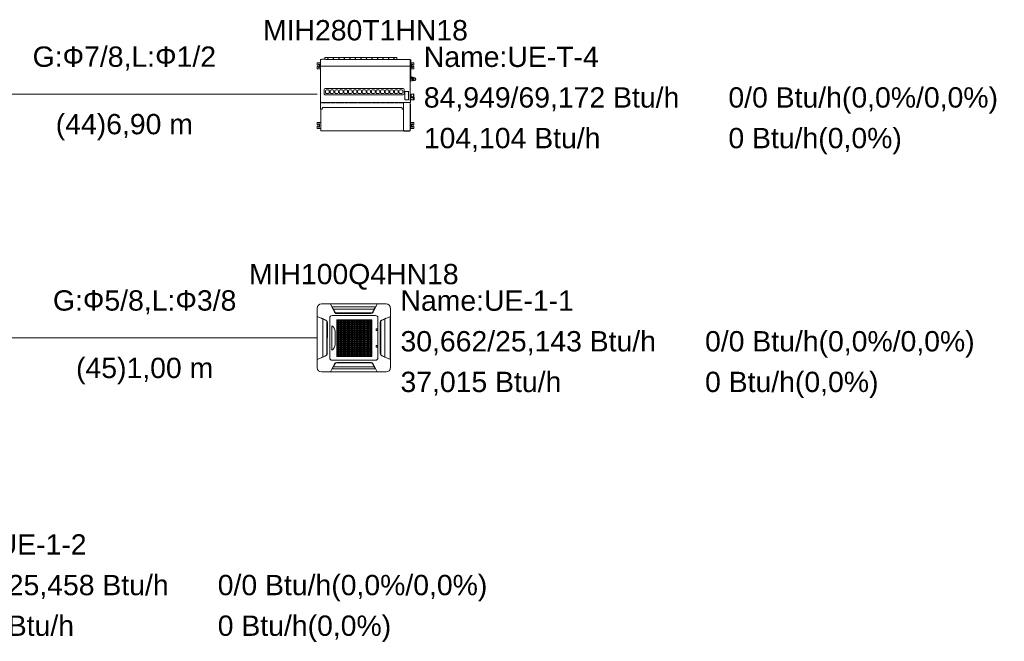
# Model space of a CAD drawing. Header units: metres. Extents: x -16.6 to 21.6, y -13.6 to 21.
# Tile 13 of 29: x 11.6 to 16.4, y -4 to -0.9. Entities that reach past the tile are written whole.
import ezdxf

# ---------------------------------------------------------------- set-up
doc = ezdxf.new("R2010")
doc.units = ezdxf.units.M
doc.layers.add('UC-3_dwg', color=7, linetype='Continuous', lineweight=18, true_color=0x767676)
doc.styles.add('Arial', font='arial.ttf', dxfattribs={"height": 0.1})

# ---------------------------------------------------------------- blocks, each defined once
blk = doc.blocks.new('UC-3_dwg__U53-1115290-DIAGRAMA FRIGORÍFICO UC-3')
at = {"lineweight": 18}
for p, q in [((18.9206, -23.4128), (19.2394, -23.4128)), ((18.9, -23.7266), (18.9, -23.4334)), ((18.9728, -23.4698), (19.1874, -23.4698)), ((19.1809, -23.4377), (18.9792, -23.4377)), ((19.1686, -23.457), (18.9916, -23.457)), ((18.9938, -23.4578), (19.1663, -23.4578)), ((19.1642, -23.4596), (18.9958, -23.4596)), ((19.1848, -23.4329), (19.1842, -23.4329)), ((19.2601, -23.4334), (19.2601, -23.7266)), ((18.9269, -23.6737), (18.9269, -23.4863)), ((18.9477, -23.6622), (18.9477, -23.4978)), ((18.9481, -23.6614), (18.9481, -23.4986)), ((18.95, -23.5037), (18.9497, -23.6565)), ((18.9615, -23.6788), (18.9615, -23.4812)), ((18.9965, -23.5123), (19.1688, -23.5123)), ((18.9965, -23.5135), (19.1688, -23.5135)), ((19.0476, -23.4905), (19.0476, -23.6715)), ((19.1123, -23.4906), (19.1123, -23.6716)), ((19.1987, -23.4812), (19.1987, -23.6788)), ((19.2101, -23.5037), (19.2105, -23.6565)), ((19.2121, -23.6614), (19.2121, -23.4986)), ((19.2125, -23.6622), (19.2125, -23.4978)), ((19.2333, -23.6737), (19.2333, -23.4863)), ((18.972, -23.6399), (18.972, -23.5204)), ((18.989, -23.5483), (18.989, -23.6127)), ((19.1899, -23.5421), (19.1899, -23.5365)), ((19.1913, -23.5352), (19.1956, -23.5352)), ((19.1956, -23.5434), (19.1913, -23.5434)), ((19.197, -23.5365), (19.197, -23.5421)), ((18.9965, -23.5752), (19.1688, -23.5752)), ((18.9965, -23.5764), (19.1688, -23.5764)), ((19.26, -23.58), (19.2602, -23.58)), ((18.9965, -23.6273), (19.1688, -23.6273)), ((18.9965, -23.6287), (19.1688, -23.6287)), ((19.1899, -23.6233), (19.1899, -23.6178)), ((19.1912, -23.6164), (19.1955, -23.6164)), ((19.1955, -23.6247), (19.1912, -23.6247)), ((19.1969, -23.6178), (19.1969, -23.6233)), ((19.1874, -23.6902), (18.9729, -23.6902)), ((19.1686, -23.703), (18.9916, -23.703)), ((18.9938, -23.7022), (19.1663, -23.7022)), ((18.9961, -23.7004), (19.1644, -23.7004)), ((19.2394, -23.7472), (18.9206, -23.7472)), ((18.9732, -23.7328), (18.9761, -23.727)), ((19.1809, -23.7223), (18.9792, -23.7223)), ((19.1849, -23.7271), (19.1842, -23.7271))]:
    blk.add_line(p, q, dxfattribs=at)
at = {"lineweight": 18, "flags": 128}
for points in [[(18.9847, -23.4524), (18.9657, -23.4127), (19.1945, -23.4127), (19.1753, -23.4526)], [(19.1841, -23.433), (19.187, -23.4272), (18.9732, -23.4272), (18.9761, -23.433)], [(18.9864, -23.452), (18.9856, -23.4523), (18.9848, -23.4526), (18.9816, -23.4461), (18.9784, -23.4396), (18.9751, -23.4331), (18.9767, -23.433), (18.9768, -23.433), (18.9768, -23.4331), (18.9769, -23.4331), (18.977, -23.4332), (18.9791, -23.4375), (18.9813, -23.4418), (18.9837, -23.4466), (18.9861, -23.4515), (18.9863, -23.4518), (18.9864, -23.452), (18.9869, -23.453), (18.9876, -23.4539), (18.9883, -23.4547), (18.9892, -23.4555), (18.9903, -23.4563), (18.9914, -23.4569), (18.9927, -23.4574), (18.994, -23.4578), (18.9953, -23.458), (18.9967, -23.4581), (19.1635, -23.4581), (19.1648, -23.4581), (19.166, -23.4578), (19.1673, -23.4575), (19.1685, -23.457), (19.1696, -23.4564), (19.1707, -23.4557), (19.1716, -23.4549), (19.1724, -23.454), (19.1732, -23.4531), (19.1738, -23.452), (19.1746, -23.4523), (19.1753, -23.4526), (19.1786, -23.4461), (19.1818, -23.4396), (19.185, -23.4331), (19.1846, -23.4331), (19.1843, -23.433), (19.1839, -23.433), (19.1835, -23.433), (19.1834, -23.433), (19.1833, -23.4331), (19.1833, -23.4331), (19.1832, -23.4332), (19.181, -23.4375), (19.1789, -23.4418), (19.1765, -23.4466), (19.174, -23.4515), (19.1739, -23.4518), (19.1738, -23.452)], [(18.9423, -23.6678), (18.9, -23.6862), (18.9, -23.4737), (18.9426, -23.4923)], [(18.9423, -23.4929), (18.9425, -23.4926), (18.9426, -23.4923), (18.9357, -23.4893), (18.9288, -23.4863), (18.9219, -23.4834), (18.9218, -23.484), (18.922, -23.484), (18.9221, -23.4841), (18.9222, -23.4842), (18.9224, -23.4843), (18.929, -23.4872), (18.9357, -23.4901), (18.9423, -23.4929), (18.9437, -23.4936), (18.9449, -23.4944), (18.9459, -23.4954), (18.9469, -23.4965), (18.9476, -23.4976), (18.9482, -23.4989), (18.9484, -23.4995), (18.9486, -23.5001), (18.9488, -23.5007), (18.9488, -23.5013), (18.9489, -23.5019), (18.9489, -23.5025), (18.9489, -23.6575), (18.9489, -23.6581), (18.9489, -23.6587), (18.9488, -23.6593), (18.9486, -23.6599), (18.9485, -23.6605), (18.9482, -23.6611), (18.9476, -23.6623), (18.9469, -23.6635), (18.9459, -23.6646), (18.9451, -23.6653), (18.9443, -23.666), (18.9433, -23.6666), (18.9423, -23.6671), (18.9357, -23.6699), (18.929, -23.6728), (18.9224, -23.6757), (18.9222, -23.6758), (18.9221, -23.6759), (18.922, -23.676), (18.9218, -23.676), (18.9219, -23.6766), (18.9288, -23.6737)], [(19.2178, -23.4929), (19.2177, -23.4926), (19.2176, -23.4923), (19.2245, -23.4893), (19.2314, -23.4863), (19.2383, -23.4834), (19.2383, -23.4835), (19.2383, -23.4837), (19.2383, -23.4838), (19.2383, -23.484), (19.2382, -23.484), (19.2381, -23.4841), (19.238, -23.4842), (19.2378, -23.4843), (19.2312, -23.4872), (19.2245, -23.4901), (19.2178, -23.4929), (19.2165, -23.4936), (19.2153, -23.4944), (19.2143, -23.4954), (19.2133, -23.4965), (19.2125, -23.4976), (19.2119, -23.4989), (19.2117, -23.4995), (19.2116, -23.5001), (19.2114, -23.5007), (19.2113, -23.5013), (19.2113, -23.5019), (19.2113, -23.5025), (19.2113, -23.6575), (19.2113, -23.6581), (19.2113, -23.6587), (19.2114, -23.6593), (19.2116, -23.6599), (19.2117, -23.6605), (19.2119, -23.6611), (19.2125, -23.6623), (19.2133, -23.6635), (19.2142, -23.6646), (19.215, -23.6653), (19.2159, -23.666), (19.2168, -23.6666), (19.2178, -23.6671), (19.2245, -23.6699), (19.2312, -23.6728), (19.2378, -23.6757), (19.238, -23.6758), (19.2381, -23.6759), (19.2382, -23.676), (19.2383, -23.676), (19.2383, -23.6762), (19.2383, -23.6763), (19.2383, -23.6765), (19.2383, -23.6766), (19.2314, -23.6737)], [(19.2179, -23.6678), (19.2602, -23.6862), (19.2602, -23.4737), (19.2176, -23.4923)], [(19.26, -23.6852), (19.26, -23.58), (19.26, -23.4748)], [(19.1756, -23.7076), (19.1945, -23.7473), (18.9657, -23.7473), (18.9849, -23.7074), (18.9864, -23.708)], [(18.9755, -23.7269), (18.9759, -23.727), (18.9763, -23.727), (18.9767, -23.727), (18.9768, -23.727), (18.9768, -23.7269), (18.9769, -23.7269), (18.977, -23.7268), (18.9791, -23.7225), (18.9813, -23.7182), (18.9837, -23.7134), (18.9861, -23.7085), (18.9863, -23.7082), (18.9864, -23.708), (18.9869, -23.707), (18.9876, -23.7061), (18.9883, -23.7053), (18.9892, -23.7045), (18.9903, -23.7037), (18.9914, -23.7031), (18.9927, -23.7026), (18.994, -23.7022), (18.9953, -23.702), (18.9967, -23.7019), (19.1635, -23.7019), (19.1648, -23.7019), (19.166, -23.7022), (19.1673, -23.7025), (19.1685, -23.703), (19.1696, -23.7036), (19.1707, -23.7043), (19.1716, -23.7051), (19.1724, -23.706), (19.1732, -23.7069), (19.1738, -23.708), (19.1746, -23.7077), (19.1753, -23.7074)], [(19.1848, -23.7269), (19.1835, -23.727), (19.1834, -23.727), (19.1833, -23.7269), (19.1833, -23.7269), (19.1832, -23.7268), (19.181, -23.7225), (19.1789, -23.7182), (19.1765, -23.7134), (19.174, -23.7085), (19.1739, -23.7082), (19.1738, -23.708)], [(18.9753, -23.7285), (18.9746, -23.7299), (18.9739, -23.7314), (18.9732, -23.7328), (19.187, -23.7328), (19.1841, -23.727), (19.1848, -23.7285)]]:
    blk.add_lwpolyline(points, dxfattribs=at)
for points in [[(18.9965, -23.4904), (19.1688, -23.4904), (19.1688, -23.4935), (18.9965, -23.4935)], [(18.9965, -23.4904), (19.1688, -23.4904), (19.1688, -23.4935), (18.9965, -23.4935)], [(18.9965, -23.4904), (19.1688, -23.4904), (19.1688, -23.4935), (18.9965, -23.4935)], [(18.9965, -23.4904), (19.1688, -23.4904), (19.1688, -23.4935), (18.9965, -23.4935)], [(18.9965, -23.4904), (19.1688, -23.4904), (19.1688, -23.4935), (18.9965, -23.4935)], [(18.9965, -23.4904), (19.1688, -23.4904), (19.1688, -23.4935), (18.9965, -23.4935)], [(18.9965, -23.5009), (19.1688, -23.5009), (19.1688, -23.504), (18.9965, -23.504)], [(18.9965, -23.5113), (19.1688, -23.5113), (19.1688, -23.5145), (18.9965, -23.5145)], [(18.9966, -23.4905), (18.9981, -23.4905), (18.9981, -23.6715), (18.9966, -23.6715)], [(19.0038, -23.4905), (19.0053, -23.4905), (19.0053, -23.6715), (19.0038, -23.6715)], [(19.0109, -23.4905), (19.0125, -23.4905), (19.0125, -23.6715), (19.0109, -23.6715)], [(19.0181, -23.4905), (19.0197, -23.4905), (19.0197, -23.6715), (19.0181, -23.6715)], [(19.0253, -23.4905), (19.0269, -23.4905), (19.0269, -23.6715), (19.0253, -23.6715)], [(19.0325, -23.4905), (19.034, -23.4905), (19.034, -23.6715), (19.0325, -23.6715)], [(19.0397, -23.4905), (19.0412, -23.4905), (19.0412, -23.6715), (19.0397, -23.6715)], [(19.0469, -23.4905), (19.0484, -23.4905), (19.0484, -23.6715), (19.0469, -23.6715)], [(19.054, -23.4905), (19.0556, -23.4905), (19.0556, -23.6715), (19.054, -23.6715)], [(19.0612, -23.4905), (19.0628, -23.4905), (19.0628, -23.6715), (19.0612, -23.6715)], [(19.0684, -23.4905), (19.07, -23.4905), (19.07, -23.6715), (19.0684, -23.6715)], [(19.0756, -23.4906), (19.0771, -23.4906), (19.0771, -23.6715), (19.0756, -23.6715)], [(19.0828, -23.4906), (19.0843, -23.4906), (19.0843, -23.6715), (19.0828, -23.6715)], [(19.0899, -23.4906), (19.0915, -23.4906), (19.0915, -23.6715), (19.0899, -23.6715)], [(19.0971, -23.4906), (19.0987, -23.4906), (19.0987, -23.6715), (19.0971, -23.6715)], [(19.1043, -23.4906), (19.1059, -23.4906), (19.1059, -23.6716), (19.1043, -23.6716)], [(19.1115, -23.4906), (19.113, -23.4906), (19.113, -23.6716), (19.1115, -23.6716)], [(19.1187, -23.4906), (19.1202, -23.4906), (19.1202, -23.6716), (19.1187, -23.6716)], [(19.1259, -23.4906), (19.1274, -23.4906), (19.1274, -23.6716), (19.1259, -23.6716)], [(19.133, -23.4906), (19.1346, -23.4906), (19.1346, -23.6716), (19.133, -23.6716)], [(19.1402, -23.4906), (19.1418, -23.4906), (19.1418, -23.6716), (19.1402, -23.6716)], [(19.1474, -23.4906), (19.149, -23.4906), (19.149, -23.6716), (19.1474, -23.6716)], [(19.1546, -23.4906), (19.1561, -23.4906), (19.1561, -23.6716), (19.1546, -23.6716)], [(19.1618, -23.4906), (19.1633, -23.4906), (19.1633, -23.6716), (19.1618, -23.6716)], [(19.1672, -23.4906), (19.1688, -23.4906), (19.1688, -23.6716), (19.1672, -23.6716)], [(18.9965, -23.5218), (19.1688, -23.5218), (19.1688, -23.5249), (18.9965, -23.5249)], [(18.9965, -23.5323), (19.1688, -23.5323), (19.1688, -23.5354), (18.9965, -23.5354)], [(18.9965, -23.5428), (19.1688, -23.5428), (19.1688, -23.5459), (18.9965, -23.5459)], [(18.9965, -23.5532), (19.1688, -23.5532), (19.1688, -23.5563), (18.9965, -23.5563)], [(18.9965, -23.5637), (19.1688, -23.5637), (19.1688, -23.5668), (18.9965, -23.5668)], [(18.9965, -23.5742), (19.1688, -23.5742), (19.1688, -23.5773), (18.9965, -23.5773)], [(18.9965, -23.5846), (19.1688, -23.5846), (19.1688, -23.5877), (18.9965, -23.5877)], [(18.9965, -23.5951), (19.1688, -23.5951), (19.1688, -23.5982), (18.9965, -23.5982)], [(18.9965, -23.6056), (19.1688, -23.6056), (19.1688, -23.6087), (18.9965, -23.6087)], [(18.9965, -23.616), (19.1688, -23.616), (19.1688, -23.6191), (18.9965, -23.6191)], [(18.9965, -23.6265), (19.1688, -23.6265), (19.1688, -23.6296), (18.9965, -23.6296)], [(18.9965, -23.637), (19.1688, -23.637), (19.1688, -23.6401), (18.9965, -23.6401)], [(18.9965, -23.6474), (19.1688, -23.6474), (19.1688, -23.6506), (18.9965, -23.6506)], [(18.9965, -23.6579), (19.1688, -23.6579), (19.1688, -23.661), (18.9965, -23.661)], [(18.9965, -23.6684), (19.1688, -23.6684), (19.1688, -23.6715), (18.9965, -23.6715)]]:
    blk.add_lwpolyline(points, close=True, dxfattribs=at)
at = {"lineweight": 18}
for centre, radius, start, end in [((18.9206, -23.4334), 0.0206, 90, 180), ((19.2394, -23.4334), 0.0206, 0, 90), ((18.9728, -23.4812), 0.0113, 90, 180.0081), ((18.9958, -23.4471), 0.0124, 205.4415, 269.9695), ((19.1642, -23.4472), 0.0124, 269.9695, 334.3394), ((19.1874, -23.4812), 0.0113, 0.0081, 90), ((18.9377, -23.5036), 0.0124, 359.8823, 66.4837), ((19.2225, -23.5036), 0.0124, 113.5163, 180.1177), ((18.9489, -23.5536), 0.0404, 7.4163, 55.1536), ((19.1913, -23.5365), 0.00138, 90, 180), ((19.1913, -23.5421), 0.00138, 180, 270), ((19.1956, -23.5365), 0.00138, 0, 90), ((19.1956, -23.5421), 0.00138, 270, 360), ((18.9531, -23.6092), 0.0361, 301.6357, 354.4493), ((18.9374, -23.6564), 0.0124, 293.5433, 359.8823), ((19.1912, -23.6178), 0.00138, 90, 180), ((19.1912, -23.6233), 0.00138, 180, 270), ((19.1955, -23.6178), 0.00138, 0, 90), ((19.1955, -23.6233), 0.00138, 270, 0), ((19.2228, -23.6564), 0.0124, 180.1177, 246.4567), ((18.9729, -23.6788), 0.0113, 180.0081, 270), ((18.9961, -23.7128), 0.0124, 89.9695, 154.3394), ((19.1644, -23.7129), 0.0124, 25.4415, 89.9695), ((19.1874, -23.6788), 0.0113, 270, 0.0081), ((18.9206, -23.7266), 0.0206, 180, 270), ((19.2394, -23.7266), 0.0206, 270, 0)]:
    blk.add_arc(centre, radius, start, end, dxfattribs=at)
at = {"lineweight": 18, "char_height": 0.1, "line_spacing_factor": 0.941778, "style": 'Arial'}
for s, insert, width, attachment_point in [('MIH100Q4HN18', (19.08, -23.2155), 1.232871, 2), ('Name:UE-1-2', (19.31, -23.3463), 1.018619, 1), ('31,046/25,458 Btu/h', (19.31, -23.5463), 1.507115, 1), ('0/0 Btu/h(0,0%/0,0%)', (20.81, -23.5463), 1.587919, 1), ('37,015 Btu/h', (19.31, -23.7463), 0.948833, 1), ('0 Btu/h(0,0%)', (20.81, -23.7463), 1.021067, 1)]:
    blk.add_mtext(s, dxfattribs=dict(at, insert=insert, width=width, attachment_point=attachment_point))
blk = doc.blocks.new('UC-3_dwg__U54-1115291-DIAGRAMA FRIGORÍFICO UC-3')
at = {"lineweight": 18}
for p, q in [((21.3, -22.5266), (21.3, -22.2334)), ((21.3206, -22.2128), (21.6394, -22.2128)), ((21.5809, -22.2377), (21.3792, -22.2377)), ((21.5686, -22.257), (21.3916, -22.257)), ((21.5848, -22.2329), (21.5842, -22.2329)), ((21.6601, -22.2334), (21.6601, -22.5266)), ((21.3269, -22.4737), (21.3269, -22.2863)), ((21.3477, -22.4622), (21.3477, -22.2978)), ((21.3481, -22.4614), (21.3481, -22.2986)), ((21.35, -22.3037), (21.3497, -22.4565)), ((21.3615, -22.4788), (21.3615, -22.2812)), ((21.3728, -22.2698), (21.5874, -22.2698)), ((21.3938, -22.2578), (21.5663, -22.2578)), ((21.5642, -22.2596), (21.3958, -22.2596)), ((21.4476, -22.2905), (21.4476, -22.4715)), ((21.5123, -22.2906), (21.5123, -22.4716)), ((21.5987, -22.2812), (21.5987, -22.4788)), ((21.6101, -22.3037), (21.6105, -22.4565)), ((21.6121, -22.4614), (21.6121, -22.2986)), ((21.6125, -22.4622), (21.6125, -22.2978)), ((21.6333, -22.4737), (21.6333, -22.2863)), ((21.372, -22.4399), (21.372, -22.3204)), ((21.389, -22.3483), (21.389, -22.4127)), ((21.3965, -22.3123), (21.5688, -22.3123)), ((21.3965, -22.3135), (21.5688, -22.3135)), ((21.5899, -22.3421), (21.5899, -22.3365)), ((21.5913, -22.3352), (21.5956, -22.3352)), ((21.5956, -22.3434), (21.5913, -22.3434)), ((21.597, -22.3365), (21.597, -22.3421)), ((21.3965, -22.3752), (21.5688, -22.3752)), ((21.3965, -22.3764), (21.5688, -22.3764)), ((21.66, -22.38), (21.6602, -22.38)), ((21.3965, -22.4273), (21.5688, -22.4273)), ((21.3965, -22.4287), (21.5688, -22.4287)), ((21.5899, -22.4233), (21.5899, -22.4178)), ((21.5912, -22.4164), (21.5955, -22.4164)), ((21.5955, -22.4247), (21.5912, -22.4247)), ((21.5969, -22.4178), (21.5969, -22.4233)), ((21.5874, -22.4902), (21.3729, -22.4902)), ((21.6394, -22.5472), (21.3206, -22.5472)), ((21.3732, -22.5328), (21.3761, -22.527)), ((21.5809, -22.5223), (21.3792, -22.5223)), ((21.5686, -22.503), (21.3916, -22.503)), ((21.3938, -22.5022), (21.5663, -22.5022)), ((21.3961, -22.5004), (21.5644, -22.5004)), ((21.5849, -22.5271), (21.5842, -22.5271))]:
    blk.add_line(p, q, dxfattribs=at)
at = {"lineweight": 18, "flags": 128}
for points in [[(21.3847, -22.2524), (21.3657, -22.2127), (21.5945, -22.2127), (21.5753, -22.2526)], [(21.5841, -22.233), (21.587, -22.2272), (21.3732, -22.2272), (21.3761, -22.233)], [(21.3864, -22.252), (21.3856, -22.2523), (21.3848, -22.2526), (21.3816, -22.2461), (21.3784, -22.2396), (21.3751, -22.2331), (21.3767, -22.233), (21.3768, -22.233), (21.3768, -22.2331), (21.3769, -22.2331), (21.377, -22.2332), (21.3791, -22.2375), (21.3813, -22.2418), (21.3837, -22.2466), (21.3861, -22.2515), (21.3863, -22.2518), (21.3864, -22.252), (21.3869, -22.253), (21.3876, -22.2539), (21.3883, -22.2547), (21.3892, -22.2555), (21.3903, -22.2563), (21.3914, -22.2569), (21.3927, -22.2574), (21.394, -22.2578), (21.3953, -22.258), (21.3967, -22.2581), (21.5635, -22.2581), (21.5648, -22.2581), (21.566, -22.2578), (21.5673, -22.2575), (21.5685, -22.257), (21.5696, -22.2564), (21.5707, -22.2557), (21.5716, -22.2549), (21.5724, -22.254), (21.5732, -22.2531), (21.5738, -22.252), (21.5746, -22.2523), (21.5753, -22.2526), (21.5786, -22.2461), (21.5818, -22.2396), (21.585, -22.2331), (21.5846, -22.2331), (21.5843, -22.233), (21.5839, -22.233), (21.5835, -22.233), (21.5834, -22.233), (21.5833, -22.2331), (21.5833, -22.2331), (21.5832, -22.2332), (21.581, -22.2375), (21.5789, -22.2418), (21.5765, -22.2466), (21.574, -22.2515), (21.5739, -22.2518), (21.5738, -22.252)], [(21.3423, -22.4678), (21.3, -22.4862), (21.3, -22.2737), (21.3426, -22.2923)], [(21.3423, -22.2929), (21.3425, -22.2926), (21.3426, -22.2923), (21.3357, -22.2893), (21.3288, -22.2863), (21.3219, -22.2834), (21.3218, -22.284), (21.322, -22.284), (21.3221, -22.2841), (21.3222, -22.2842), (21.3224, -22.2843), (21.329, -22.2872), (21.3357, -22.2901), (21.3423, -22.2929), (21.3437, -22.2936), (21.3449, -22.2944), (21.3459, -22.2954), (21.3469, -22.2965), (21.3476, -22.2976), (21.3482, -22.2989), (21.3484, -22.2995), (21.3486, -22.3001), (21.3488, -22.3007), (21.3488, -22.3013), (21.3489, -22.3019), (21.3489, -22.3025), (21.3489, -22.4575), (21.3489, -22.4581), (21.3489, -22.4587), (21.3488, -22.4593), (21.3486, -22.4599), (21.3485, -22.4605), (21.3482, -22.4611), (21.3476, -22.4623), (21.3469, -22.4635), (21.3459, -22.4646), (21.3451, -22.4653), (21.3443, -22.466), (21.3433, -22.4666), (21.3423, -22.4671), (21.3357, -22.4699), (21.329, -22.4728), (21.3224, -22.4757), (21.3222, -22.4758), (21.3221, -22.4759), (21.322, -22.476), (21.3218, -22.476), (21.3219, -22.4766), (21.3288, -22.4737)], [(21.6178, -22.2929), (21.6177, -22.2926), (21.6176, -22.2923), (21.6245, -22.2893), (21.6314, -22.2863), (21.6383, -22.2834), (21.6383, -22.2835), (21.6383, -22.2837), (21.6383, -22.2838), (21.6383, -22.284), (21.6382, -22.284), (21.6381, -22.2841), (21.638, -22.2842), (21.6378, -22.2843), (21.6312, -22.2872), (21.6245, -22.2901), (21.6178, -22.2929), (21.6165, -22.2936), (21.6153, -22.2944), (21.6143, -22.2954), (21.6133, -22.2965), (21.6125, -22.2976), (21.6119, -22.2989), (21.6117, -22.2995), (21.6116, -22.3001), (21.6114, -22.3007), (21.6113, -22.3013), (21.6113, -22.3019), (21.6113, -22.3025), (21.6113, -22.4575), (21.6113, -22.4581), (21.6113, -22.4587), (21.6114, -22.4593), (21.6116, -22.4599), (21.6117, -22.4605), (21.6119, -22.4611), (21.6125, -22.4623), (21.6133, -22.4635), (21.6142, -22.4646), (21.615, -22.4653), (21.6159, -22.466), (21.6168, -22.4666), (21.6178, -22.4671), (21.6245, -22.4699), (21.6312, -22.4728), (21.6378, -22.4757), (21.638, -22.4758), (21.6381, -22.4759), (21.6382, -22.476), (21.6383, -22.476), (21.6383, -22.4762), (21.6383, -22.4763), (21.6383, -22.4765), (21.6383, -22.4766), (21.6314, -22.4737)], [(21.6179, -22.4678), (21.6602, -22.4862), (21.6602, -22.2737), (21.6176, -22.2923)], [(21.66, -22.4852), (21.66, -22.38), (21.66, -22.2748)], [(21.5756, -22.5076), (21.5945, -22.5473), (21.3657, -22.5473), (21.3849, -22.5074), (21.3864, -22.508)], [(21.3753, -22.5285), (21.3746, -22.5299), (21.3739, -22.5314), (21.3732, -22.5328), (21.587, -22.5328), (21.5841, -22.527), (21.5848, -22.5285)], [(21.3755, -22.5269), (21.3759, -22.527), (21.3763, -22.527), (21.3767, -22.527), (21.3768, -22.527), (21.3768, -22.5269), (21.3769, -22.5269), (21.377, -22.5268), (21.3791, -22.5225), (21.3813, -22.5182), (21.3837, -22.5134), (21.3861, -22.5085), (21.3863, -22.5082), (21.3864, -22.508), (21.3869, -22.507), (21.3876, -22.5061), (21.3883, -22.5053), (21.3892, -22.5045), (21.3903, -22.5037), (21.3914, -22.5031), (21.3927, -22.5026), (21.394, -22.5022), (21.3953, -22.502), (21.3967, -22.5019), (21.5635, -22.5019), (21.5648, -22.5019), (21.566, -22.5022), (21.5673, -22.5025), (21.5685, -22.503), (21.5696, -22.5036), (21.5707, -22.5043), (21.5716, -22.5051), (21.5724, -22.506), (21.5732, -22.5069), (21.5738, -22.508), (21.5746, -22.5077), (21.5753, -22.5074)], [(21.5848, -22.5269), (21.5835, -22.527), (21.5834, -22.527), (21.5833, -22.5269), (21.5833, -22.5269), (21.5832, -22.5268), (21.581, -22.5225), (21.5789, -22.5182), (21.5765, -22.5134), (21.574, -22.5085), (21.5739, -22.5082), (21.5738, -22.508)]]:
    blk.add_lwpolyline(points, dxfattribs=at)
for points in [[(21.3965, -22.2904), (21.5688, -22.2904), (21.5688, -22.2935), (21.3965, -22.2935)], [(21.3965, -22.2904), (21.5688, -22.2904), (21.5688, -22.2935), (21.3965, -22.2935)], [(21.3965, -22.2904), (21.5688, -22.2904), (21.5688, -22.2935), (21.3965, -22.2935)], [(21.3965, -22.2904), (21.5688, -22.2904), (21.5688, -22.2935), (21.3965, -22.2935)], [(21.3965, -22.2904), (21.5688, -22.2904), (21.5688, -22.2935), (21.3965, -22.2935)], [(21.3965, -22.2904), (21.5688, -22.2904), (21.5688, -22.2935), (21.3965, -22.2935)], [(21.3965, -22.3009), (21.5688, -22.3009), (21.5688, -22.304), (21.3965, -22.304)], [(21.3966, -22.2905), (21.3981, -22.2905), (21.3981, -22.4715), (21.3966, -22.4715)], [(21.4038, -22.2905), (21.4053, -22.2905), (21.4053, -22.4715), (21.4038, -22.4715)], [(21.4109, -22.2905), (21.4125, -22.2905), (21.4125, -22.4715), (21.4109, -22.4715)], [(21.4181, -22.2905), (21.4197, -22.2905), (21.4197, -22.4715), (21.4181, -22.4715)], [(21.4253, -22.2905), (21.4269, -22.2905), (21.4269, -22.4715), (21.4253, -22.4715)], [(21.4325, -22.2905), (21.434, -22.2905), (21.434, -22.4715), (21.4325, -22.4715)], [(21.4397, -22.2905), (21.4412, -22.2905), (21.4412, -22.4715), (21.4397, -22.4715)], [(21.4469, -22.2905), (21.4484, -22.2905), (21.4484, -22.4715), (21.4469, -22.4715)], [(21.454, -22.2905), (21.4556, -22.2905), (21.4556, -22.4715), (21.454, -22.4715)], [(21.4612, -22.2905), (21.4628, -22.2905), (21.4628, -22.4715), (21.4612, -22.4715)], [(21.4684, -22.2905), (21.47, -22.2905), (21.47, -22.4715), (21.4684, -22.4715)], [(21.4756, -22.2906), (21.4771, -22.2906), (21.4771, -22.4715), (21.4756, -22.4715)], [(21.4828, -22.2906), (21.4843, -22.2906), (21.4843, -22.4715), (21.4828, -22.4715)], [(21.4899, -22.2906), (21.4915, -22.2906), (21.4915, -22.4715), (21.4899, -22.4715)], [(21.4971, -22.2906), (21.4987, -22.2906), (21.4987, -22.4715), (21.4971, -22.4715)], [(21.5043, -22.2906), (21.5059, -22.2906), (21.5059, -22.4716), (21.5043, -22.4716)], [(21.5115, -22.2906), (21.513, -22.2906), (21.513, -22.4716), (21.5115, -22.4716)], [(21.5187, -22.2906), (21.5202, -22.2906), (21.5202, -22.4716), (21.5187, -22.4716)], [(21.5259, -22.2906), (21.5274, -22.2906), (21.5274, -22.4716), (21.5259, -22.4716)], [(21.533, -22.2906), (21.5346, -22.2906), (21.5346, -22.4716), (21.533, -22.4716)], [(21.5402, -22.2906), (21.5418, -22.2906), (21.5418, -22.4716), (21.5402, -22.4716)], [(21.5474, -22.2906), (21.549, -22.2906), (21.549, -22.4716), (21.5474, -22.4716)], [(21.5546, -22.2906), (21.5561, -22.2906), (21.5561, -22.4716), (21.5546, -22.4716)], [(21.5618, -22.2906), (21.5633, -22.2906), (21.5633, -22.4716), (21.5618, -22.4716)], [(21.5672, -22.2906), (21.5688, -22.2906), (21.5688, -22.4716), (21.5672, -22.4716)], [(21.3965, -22.3113), (21.5688, -22.3113), (21.5688, -22.3145), (21.3965, -22.3145)], [(21.3965, -22.3218), (21.5688, -22.3218), (21.5688, -22.3249), (21.3965, -22.3249)], [(21.3965, -22.3323), (21.5688, -22.3323), (21.5688, -22.3354), (21.3965, -22.3354)], [(21.3965, -22.3428), (21.5688, -22.3428), (21.5688, -22.3459), (21.3965, -22.3459)], [(21.3965, -22.3532), (21.5688, -22.3532), (21.5688, -22.3563), (21.3965, -22.3563)], [(21.3965, -22.3637), (21.5688, -22.3637), (21.5688, -22.3668), (21.3965, -22.3668)], [(21.3965, -22.3742), (21.5688, -22.3742), (21.5688, -22.3773), (21.3965, -22.3773)], [(21.3965, -22.3846), (21.5688, -22.3846), (21.5688, -22.3877), (21.3965, -22.3877)], [(21.3965, -22.3951), (21.5688, -22.3951), (21.5688, -22.3982), (21.3965, -22.3982)], [(21.3965, -22.4056), (21.5688, -22.4056), (21.5688, -22.4087), (21.3965, -22.4087)], [(21.3965, -22.416), (21.5688, -22.416), (21.5688, -22.4191), (21.3965, -22.4191)], [(21.3965, -22.4265), (21.5688, -22.4265), (21.5688, -22.4296), (21.3965, -22.4296)], [(21.3965, -22.437), (21.5688, -22.437), (21.5688, -22.4401), (21.3965, -22.4401)], [(21.3965, -22.4474), (21.5688, -22.4474), (21.5688, -22.4506), (21.3965, -22.4506)], [(21.3965, -22.4579), (21.5688, -22.4579), (21.5688, -22.461), (21.3965, -22.461)], [(21.3965, -22.4684), (21.5688, -22.4684), (21.5688, -22.4715), (21.3965, -22.4715)]]:
    blk.add_lwpolyline(points, close=True, dxfattribs=at)
at = {"lineweight": 18}
for centre, radius, start, end in [((21.3206, -22.2334), 0.0206, 90, 180), ((21.3958, -22.2471), 0.0124, 205.4415, 269.9695), ((21.5642, -22.2472), 0.0124, 269.9695, 334.3394), ((21.6394, -22.2334), 0.0206, 0, 90), ((21.3377, -22.3036), 0.0124, 359.8823, 66.4837), ((21.3728, -22.2812), 0.0113, 90, 180.0081), ((21.5874, -22.2812), 0.0113, 0.0081, 90), ((21.6225, -22.3036), 0.0124, 113.5163, 180.1177), ((21.3489, -22.3536), 0.0404, 7.4163, 55.1536), ((21.5913, -22.3365), 0.00138, 90, 180), ((21.5913, -22.3421), 0.00138, 180, 270), ((21.5956, -22.3365), 0.00138, 0, 90), ((21.5956, -22.3421), 0.00138, 270, 360), ((21.3531, -22.4092), 0.0361, 301.6357, 354.4493), ((21.5912, -22.4178), 0.00138, 90, 180), ((21.5912, -22.4233), 0.00138, 180, 270), ((21.5955, -22.4178), 0.00138, 0, 90), ((21.5955, -22.4233), 0.00138, 270, 0), ((21.3374, -22.4564), 0.0124, 293.5433, 359.8823), ((21.3729, -22.4788), 0.0113, 180.0081, 270), ((21.5874, -22.4788), 0.0113, 270, 0.0081), ((21.6228, -22.4564), 0.0124, 180.1177, 246.4567), ((21.3206, -22.5266), 0.0206, 180, 270), ((21.3961, -22.5128), 0.0124, 89.9695, 154.3394), ((21.5644, -22.5129), 0.0124, 25.4415, 89.9695), ((21.6394, -22.5266), 0.0206, 270, 0)]:
    blk.add_arc(centre, radius, start, end, dxfattribs=at)
at = {"lineweight": 18, "char_height": 0.1, "line_spacing_factor": 0.941778, "style": 'Arial'}
for s, insert, width, attachment_point in [('MIH100Q4HN18', (21.48, -22.0155), 1.232871, 2), ('Name:UE-1-1', (21.71, -22.1463), 1.018619, 1), ('30,662/25,143 Btu/h', (21.71, -22.3463), 1.507115, 1), ('0/0 Btu/h(0,0%/0,0%)', (23.21, -22.3463), 1.587919, 1), ('37,015 Btu/h', (21.71, -22.5463), 0.948833, 1), ('0 Btu/h(0,0%)', (23.21, -22.5463), 1.021067, 1)]:
    blk.add_mtext(s, dxfattribs=dict(at, insert=insert, width=width, attachment_point=attachment_point))
blk = doc.blocks.new('UC-3_dwg-1115257-DIAGRAMA FRIGORÍFICO UC-3')
at = {"lineweight": 18}
for p, q in [((21.3054, -21.0376), (21.3054, -21.036)), ((21.3054, -21.0458), (21.3054, -21.0441)), ((21.3113, -21.036), (21.3113, -21.0458)), ((21.3376, -21.0009), (21.3376, -21.008)), ((21.6919, -21), (21.3384, -21)), ((21.6927, -21.0091), (21.6927, -21.0009)), ((21.7578, -21.0105), (21.759, -21.0105)), ((21.7637, -21.0458), (21.7637, -21.036)), ((21.7696, -21.036), (21.7696, -21.0376)), ((21.7696, -21.0441), (21.7696, -21.0458)), ((21.759, -21.0999), (21.7576, -21.0999)), ((21.7576, -21.1014), (21.759, -21.1014)), ((21.7576, -21.1014), (21.759, -21.1014)), ((21.7595, -21.1009), (21.7595, -21.0999)), ((21.7688, -21.0977), (21.7677, -21.0977)), ((21.7677, -21.104), (21.7688, -21.104)), ((21.7723, -21.1108), (21.7736, -21.1108)), ((21.7729, -21.0978), (21.7729, -21.1038)), ((21.7748, -21.1013), (21.774, -21.1013)), ((21.7757, -21.1131), (21.7757, -21.0996)), ((21.7846, -21.105), (21.7846, -21.1077)), ((19.4, -21.18), (21.3, -21.18)), ((21.3343, -21.1784), (21.3343, -21.1574)), ((21.3389, -21.1524), (21.7232, -21.1524)), ((21.7232, -21.1834), (21.3389, -21.1834)), ((21.3409, -21.1644), (21.3409, -21.1714)), ((21.3548, -21.1592), (21.3455, -21.1592)), ((21.3455, -21.1766), (21.3548, -21.1766)), ((21.3594, -21.1714), (21.3594, -21.1644)), ((21.3635, -21.1644), (21.3635, -21.1714)), ((21.3774, -21.1592), (21.3682, -21.1592)), ((21.3682, -21.1766), (21.3774, -21.1766)), ((21.382, -21.1714), (21.382, -21.1644)), ((21.3861, -21.1644), (21.3861, -21.1714)), ((21.4, -21.1592), (21.3908, -21.1592)), ((21.3908, -21.1766), (21.4, -21.1766)), ((21.4046, -21.1714), (21.4046, -21.1644)), ((21.4087, -21.1644), (21.4087, -21.1714)), ((21.4226, -21.1592), (21.4134, -21.1592)), ((21.4134, -21.1766), (21.4226, -21.1766)), ((21.4272, -21.1714), (21.4272, -21.1644)), ((21.4313, -21.1644), (21.4313, -21.1714)), ((21.4452, -21.1592), (21.436, -21.1592)), ((21.436, -21.1766), (21.4452, -21.1766)), ((21.4498, -21.1714), (21.4498, -21.1644)), ((21.4539, -21.1644), (21.4539, -21.1714)), ((21.4678, -21.1592), (21.4586, -21.1592)), ((21.4586, -21.1766), (21.4678, -21.1766)), ((21.4725, -21.1714), (21.4725, -21.1644)), ((21.4765, -21.1644), (21.4765, -21.1714)), ((21.4904, -21.1592), (21.4812, -21.1592)), ((21.4812, -21.1766), (21.4904, -21.1766)), ((21.4951, -21.1714), (21.4951, -21.1644)), ((21.4991, -21.1644), (21.4991, -21.1714)), ((21.513, -21.1592), (21.5038, -21.1592)), ((21.5038, -21.1766), (21.513, -21.1766)), ((21.5177, -21.1714), (21.5177, -21.1644)), ((21.5217, -21.1644), (21.5217, -21.1714)), ((21.5356, -21.1592), (21.5264, -21.1592)), ((21.5264, -21.1766), (21.5356, -21.1766)), ((21.5403, -21.1714), (21.5403, -21.1644)), ((21.5444, -21.1644), (21.5444, -21.1714)), ((21.5582, -21.1592), (21.549, -21.1592)), ((21.549, -21.1766), (21.5582, -21.1766)), ((21.5629, -21.1714), (21.5629, -21.1644)), ((21.567, -21.1644), (21.567, -21.1714)), ((21.5808, -21.1592), (21.5716, -21.1592)), ((21.5716, -21.1766), (21.5808, -21.1766)), ((21.5855, -21.1714), (21.5855, -21.1644)), ((21.5896, -21.1644), (21.5896, -21.1714)), ((21.6034, -21.1592), (21.5942, -21.1592)), ((21.5942, -21.1766), (21.6034, -21.1766)), ((21.6081, -21.1714), (21.6081, -21.1644)), ((21.6122, -21.1644), (21.6122, -21.1714)), ((21.626, -21.1592), (21.6168, -21.1592)), ((21.6168, -21.1766), (21.626, -21.1766)), ((21.6307, -21.1714), (21.6307, -21.1644)), ((21.6348, -21.1644), (21.6348, -21.1714)), ((21.6487, -21.1592), (21.6394, -21.1592)), ((21.6394, -21.1766), (21.6487, -21.1766)), ((21.6533, -21.1714), (21.6533, -21.1644)), ((21.6574, -21.1644), (21.6574, -21.1714)), ((21.6713, -21.1592), (21.662, -21.1592)), ((21.662, -21.1766), (21.6713, -21.1766)), ((21.6759, -21.1714), (21.6759, -21.1644)), ((21.68, -21.1644), (21.68, -21.1714)), ((21.6939, -21.1592), (21.6847, -21.1592)), ((21.6847, -21.1766), (21.6939, -21.1766)), ((21.6985, -21.1714), (21.6985, -21.1644)), ((21.7026, -21.1644), (21.7026, -21.1714)), ((21.7165, -21.1592), (21.7073, -21.1592)), ((21.7073, -21.1766), (21.7165, -21.1766)), ((21.7211, -21.1714), (21.7211, -21.1644)), ((21.7277, -21.1574), (21.7277, -21.1784)), ((21.7309, -21.1691), (21.7309, -21.2051)), ((21.7483, -21.1668), (21.7329, -21.1668)), ((21.7503, -21.2051), (21.7503, -21.1691)), ((21.7586, -21.1885), (21.7576, -21.1885)), ((21.7595, -21.1894), (21.7595, -21.2205)), ((21.7597, -21.1818), (21.7597, -21.1909)), ((21.7615, -21.1821), (21.7605, -21.1821)), ((21.7605, -21.1905), (21.7615, -21.1905)), ((21.7622, -21.1907), (21.7622, -21.1818)), ((21.763, -21.1805), (21.7626, -21.1814)), ((21.7634, -21.1926), (21.7634, -21.18)), ((21.776, -21.1928), (21.776, -21.1798)), ((21.3414, -21.2214), (21.3213, -21.2214)), ((21.3213, -21.2228), (21.3414, -21.2228)), ((21.3638, -21.2214), (21.3451, -21.2214)), ((21.3451, -21.2228), (21.3638, -21.2228)), ((21.3862, -21.2214), (21.3675, -21.2214)), ((21.3675, -21.2228), (21.3862, -21.2228)), ((21.4086, -21.2214), (21.3899, -21.2214)), ((21.3899, -21.2228), (21.4086, -21.2228)), ((21.431, -21.2214), (21.4123, -21.2214)), ((21.4123, -21.2228), (21.431, -21.2228)), ((21.4534, -21.2214), (21.4347, -21.2214)), ((21.4347, -21.2228), (21.4534, -21.2228)), ((21.4757, -21.2214), (21.4571, -21.2214)), ((21.4571, -21.2228), (21.4757, -21.2228)), ((21.4981, -21.2214), (21.4795, -21.2214)), ((21.4795, -21.2228), (21.4981, -21.2228)), ((21.5205, -21.2214), (21.5019, -21.2214)), ((21.5019, -21.2228), (21.5205, -21.2228)), ((21.5429, -21.2214), (21.5243, -21.2214)), ((21.5243, -21.2228), (21.5429, -21.2228)), ((21.5653, -21.2214), (21.5467, -21.2214)), ((21.5467, -21.2228), (21.5653, -21.2228)), ((21.5877, -21.2214), (21.5691, -21.2214)), ((21.5691, -21.2228), (21.5877, -21.2228)), ((21.6101, -21.2214), (21.5915, -21.2214)), ((21.5915, -21.2228), (21.6101, -21.2228)), ((21.6325, -21.2214), (21.6139, -21.2214)), ((21.6139, -21.2228), (21.6325, -21.2228)), ((21.6549, -21.2214), (21.6363, -21.2214)), ((21.6363, -21.2228), (21.6549, -21.2228)), ((21.6773, -21.2214), (21.6587, -21.2214)), ((21.6587, -21.2228), (21.6773, -21.2228)), ((21.6997, -21.2214), (21.6811, -21.2214)), ((21.6811, -21.2228), (21.6997, -21.2228)), ((21.7221, -21.2214), (21.7035, -21.2214)), ((21.7035, -21.2228), (21.7221, -21.2228)), ((21.7253, -21.2526), (21.7253, -21.2223)), ((21.7586, -21.2214), (21.7261, -21.2214)), ((21.7329, -21.2074), (21.7483, -21.2074)), ((21.7626, -21.1912), (21.763, -21.1921)), ((21.7772, -21.1946), (21.7772, -21.2085)), ((21.3177, -21.3592), (21.3177, -21.2535)), ((21.3265, -21.2466), (21.7164, -21.2466)), ((21.3054, -21.3311), (21.3054, -21.3295)), ((21.3113, -21.3295), (21.3113, -21.3392)), ((21.7637, -21.3392), (21.7637, -21.3295)), ((21.7696, -21.3295), (21.7696, -21.3311)), ((21.3054, -21.3392), (21.3054, -21.3376)), ((21.7284, -21.3626), (21.7271, -21.3599)), ((21.7535, -21.3629), (21.7289, -21.3629)), ((21.754, -21.3626), (21.7553, -21.3602)), ((21.7594, -21.3506), (21.7575, -21.3528)), ((21.7696, -21.3376), (21.7696, -21.3392))]:
    blk.add_line(p, q, dxfattribs=at)
at = {"lineweight": 18, "flags": 128}
for points in [[(21.3167, -21.0257), (21.3, -21.0257), (21.3, -21.0381), (21.305, -21.0381)], [(21.305, -21.0437), (21.3, -21.0437), (21.3, -21.056), (21.3167, -21.056)], [(21.3223, -21.008), (21.3399, -21.008), (21.3399, -21.0091), (21.7578, -21.0091), (21.7578, -21.0425), (21.3167, -21.0425)], [(21.3175, -21.2214), (21.3167, -21.2215), (21.3167, -21.0091), (21.3199, -21.0091)], [(21.7576, -21.0425), (21.7576, -21.2123), (21.7595, -21.2123)], [(21.7603, -21.0986), (21.7603, -21.0985), (21.7606, -21.0985), (21.7606, -21.0119), (21.7605, -21.0119), (21.7603, -21.0119)], [(21.77, -21.0381), (21.775, -21.0381), (21.775, -21.0257), (21.7606, -21.0257)], [(21.7606, -21.056), (21.775, -21.056), (21.775, -21.0437), (21.77, -21.0437)], [(21.7576, -21.1078), (21.7634, -21.1078), (21.7634, -21.095), (21.7606, -21.095)], [(21.7576, -21.1138), (21.7595, -21.1138), (21.7595, -21.1018)], [(21.7595, -21.1138), (21.7687, -21.1138), (21.7687, -21.104)], [(21.7634, -21.1064), (21.7638, -21.1064), (21.7638, -21.0952), (21.7634, -21.0952)], [(21.7687, -21.1115), (21.7693, -21.1127), (21.7715, -21.1127), (21.7723, -21.1119), (21.7723, -21.1045)], [(21.7727, -21.1038), (21.7729, -21.1038), (21.774, -21.1027), (21.774, -21.099), (21.7729, -21.0978), (21.7727, -21.0978)], [(21.7736, -21.1031), (21.7736, -21.1114), (21.7746, -21.1114)], [(21.7748, -21.111), (21.7746, -21.1113), (21.7746, -21.1116), (21.7748, -21.1118)], [(21.784, -21.1084), (21.7846, -21.1077), (21.786, -21.1077), (21.786, -21.105), (21.7846, -21.105), (21.784, -21.1043)], [(21.7576, -21.1874), (21.7581, -21.1874), (21.7581, -21.1617), (21.7576, -21.1617)], [(21.7641, -21.1928), (21.7747, -21.1928), (21.7747, -21.1798), (21.7641, -21.1798)], [(21.3248, -21.2484), (21.3248, -21.2535), (21.3167, -21.2535), (21.3167, -21.2228), (21.3175, -21.2228)], [(21.7281, -21.3602), (21.7572, -21.3602), (21.7572, -21.2235), (21.7575, -21.2235)], [(21.7575, -21.2214), (21.7575, -21.2292), (21.7594, -21.2314)], [(21.7595, -21.2104), (21.7615, -21.2104), (21.7615, -21.1927), (21.7595, -21.1927)], [(21.7597, -21.2322), (21.7597, -21.2327), (21.7597, -21.2337), (21.7597, -21.3497)], [(21.773, -21.196), (21.7728, -21.1958), (21.7615, -21.1958)], [(21.7615, -21.2074), (21.7728, -21.2073), (21.773, -21.2071)], [(21.7771, -21.1945), (21.773, -21.1945), (21.773, -21.2087), (21.7771, -21.2087)], [(19.4, -21.27), (19.6, -21.27), (19.6, -22.38), (21.3, -22.38)], [(21.3182, -21.36), (21.7251, -21.36), (21.7251, -21.2546)], [(21.7244, -21.2535), (21.718, -21.2535), (21.718, -21.2484)], [(21.3177, -21.3192), (21.3, -21.3192), (21.3, -21.3315), (21.305, -21.3315)], [(21.77, -21.3315), (21.775, -21.3315), (21.775, -21.3192), (21.7597, -21.3192)], [(21.305, -21.3371), (21.3, -21.3371), (21.3, -21.3495), (21.3177, -21.3495)], [(21.7597, -21.3495), (21.775, -21.3495), (21.775, -21.3371), (21.77, -21.3371)]]:
    blk.add_lwpolyline(points, dxfattribs=at)
for points in [[(21.7677, -21.1048), (21.7674, -21.1053), (21.7643, -21.1053), (21.7639, -21.1048), (21.7639, -21.0969), (21.7643, -21.0963), (21.7674, -21.0963), (21.7677, -21.0969)], [(21.7688, -21.1045), (21.7727, -21.1045), (21.7727, -21.0972), (21.7688, -21.0972)], [(21.784, -21.1101), (21.784, -21.1026), (21.7813, -21.0996), (21.7748, -21.0996), (21.7748, -21.1131), (21.7813, -21.1131)]]:
    blk.add_lwpolyline(points, close=True, dxfattribs=at)
at = {"lineweight": 18}
for centre, major_axis, start_param, end_param in [((21.305, -21.0376), (0, 0.000466), 3.141593, 4.712389), ((21.305, -21.0441), (0, 0.000466), 4.712389, 6.283185), ((21.3084, -21.036), (0, 0.00326), 4.712389, 7.853982), ((21.3223, -21.0117), (0, 0.00373), 0, 1.570796), ((21.3384, -21.0009), (0, 0.000932), 0, 1.570796), ((21.6919, -21.0009), (0, 0.000932), 4.712389, 6.283185), ((21.759, -21.0119), (0, 0.0014), 4.712389, 6.283185), ((21.7666, -21.036), (0, 0.00326), 4.712389, 7.853982), ((21.77, -21.0376), (0, 0.000466), 1.570796, 3.141593), ((21.77, -21.0441), (0, 0.000466), 0, 1.570796), ((21.3084, -21.0458), (0, 0.00326), 1.570796, 4.712389), ((21.7666, -21.0458), (0, 0.00326), 1.570796, 4.712389), ((21.759, -21.0985), (0, 0.0014), 3.141593, 4.660743), ((21.759, -21.1009), (0, 0.000466), 3.141653, 4.71245), ((21.7591, -21.1018), (0, 0.000425), 4.796318, 6.367115), ((21.3389, -21.1574), (0, 0.00503), 0, 1.570796), ((21.3389, -21.1784), (0, 0.00503), 1.570796, 3.141593), ((21.3455, -21.1644), (0, 0.00519), 0, 1.570796), ((21.3455, -21.1714), (0, 0.00519), 1.570796, 3.141593), ((21.3548, -21.1644), (0, 0.00519), 4.712389, 6.283185), ((21.3548, -21.1714), (0, 0.00519), 3.141593, 4.712389), ((21.3682, -21.1644), (0, 0.00519), 0, 1.570796), ((21.3682, -21.1714), (0, 0.00519), 1.570796, 3.141593), ((21.3774, -21.1644), (0, 0.00519), 4.712389, 6.283185), ((21.3774, -21.1714), (0, 0.00519), 3.141593, 4.712389), ((21.3908, -21.1644), (0, 0.00519), 0, 1.570796), ((21.3908, -21.1714), (0, 0.00519), 1.570796, 3.141593), ((21.4, -21.1644), (0, 0.00519), 4.712389, 6.283185), ((21.4, -21.1714), (0, 0.00519), 3.141593, 4.712389), ((21.4134, -21.1644), (0, 0.00519), 0, 1.570796), ((21.4134, -21.1714), (0, 0.00519), 1.570796, 3.141593), ((21.4226, -21.1644), (0, 0.00519), 4.712389, 6.283185), ((21.4226, -21.1714), (0, 0.00519), 3.141593, 4.712389), ((21.436, -21.1644), (0, 0.00519), 0, 1.570796), ((21.436, -21.1714), (0, 0.00519), 1.570796, 3.141593), ((21.4452, -21.1644), (0, 0.00519), 4.712389, 6.283185), ((21.4452, -21.1714), (0, 0.00519), 3.141593, 4.712389), ((21.4586, -21.1644), (0, 0.00519), 0, 1.570796), ((21.4586, -21.1714), (0, 0.00519), 1.570796, 3.141593), ((21.4678, -21.1644), (0, 0.00519), 4.712389, 6.283185), ((21.4678, -21.1714), (0, 0.00519), 3.141593, 4.712389), ((21.4812, -21.1644), (0, 0.00519), 0, 1.570796), ((21.4812, -21.1714), (0, 0.00519), 1.570796, 3.141593), ((21.4904, -21.1644), (0, 0.00519), 4.712389, 6.283185), ((21.4904, -21.1714), (0, 0.00519), 3.141593, 4.712389), ((21.5038, -21.1644), (0, 0.00519), 0, 1.570796), ((21.5038, -21.1714), (0, 0.00519), 1.570796, 3.141593), ((21.513, -21.1644), (0, 0.00519), 4.712389, 6.283185), ((21.513, -21.1714), (0, 0.00519), 3.141593, 4.712389), ((21.5264, -21.1644), (0, 0.00519), 0, 1.570796), ((21.5264, -21.1714), (0, 0.00519), 1.570796, 3.141593), ((21.5356, -21.1644), (0, 0.00519), 4.712389, 6.283185), ((21.5356, -21.1714), (0, 0.00519), 3.141593, 4.712389), ((21.549, -21.1644), (0, 0.00519), 0, 1.570796), ((21.549, -21.1714), (0, 0.00519), 1.570796, 3.141593), ((21.5582, -21.1644), (0, 0.00519), 4.712389, 6.283185), ((21.5582, -21.1714), (0, 0.00519), 3.141593, 4.712389), ((21.5716, -21.1644), (0, 0.00519), 0, 1.570796), ((21.5716, -21.1714), (0, 0.00519), 1.570796, 3.141593), ((21.5808, -21.1644), (0, 0.00519), 4.712389, 6.283185), ((21.5808, -21.1714), (0, 0.00519), 3.141593, 4.712389), ((21.5942, -21.1644), (0, 0.00519), 0, 1.570796), ((21.5942, -21.1714), (0, 0.00519), 1.570796, 3.141593), ((21.6034, -21.1644), (0, 0.00519), 4.712389, 6.283185), ((21.6034, -21.1714), (0, 0.00519), 3.141593, 4.712389), ((21.6168, -21.1644), (0, 0.00519), 0, 1.570796), ((21.6168, -21.1714), (0, 0.00519), 1.570796, 3.141593), ((21.626, -21.1644), (0, 0.00519), 4.712389, 6.283185), ((21.626, -21.1714), (0, 0.00519), 3.141593, 4.712389), ((21.6394, -21.1644), (0, 0.00519), 0, 1.570796), ((21.6394, -21.1714), (0, 0.00519), 1.570796, 3.141593), ((21.6487, -21.1644), (0, 0.00519), 4.712389, 6.283185), ((21.6487, -21.1714), (0, 0.00519), 3.141593, 4.712389), ((21.662, -21.1644), (0, 0.00519), 0, 1.570796), ((21.662, -21.1714), (0, 0.00519), 1.570796, 3.141593), ((21.6713, -21.1644), (0, 0.00519), 4.712389, 6.283185), ((21.6713, -21.1714), (0, 0.00519), 3.141593, 4.712389), ((21.6847, -21.1644), (0, 0.00519), 0, 1.570796), ((21.6847, -21.1714), (0, 0.00519), 1.570796, 3.141593), ((21.6939, -21.1644), (0, 0.00519), 4.712389, 6.283185), ((21.6939, -21.1714), (0, 0.00519), 3.141593, 4.712389), ((21.7073, -21.1644), (0, 0.00519), 0, 1.570796), ((21.7073, -21.1714), (0, 0.00519), 1.570796, 3.141593), ((21.7165, -21.1644), (0, 0.00519), 4.712389, 6.283185), ((21.7165, -21.1714), (0, 0.00519), 3.141593, 4.712389), ((21.7232, -21.1574), (0, 0.00503), 4.712389, 6.283185), ((21.7232, -21.1784), (0, 0.00503), 3.141593, 4.712389), ((21.7329, -21.1691), (0, 0.00229), 0, 1.570796), ((21.7483, -21.1691), (0, 0.00229), 4.712389, 6.283185), ((21.761, -21.1786), (0, 0.00355), 2.013149, 2.993642), ((21.7586, -21.1894), (0, 0.000932), 4.712389, 6.283185), ((21.7605, -21.1919), (0, 0.0014), 0, 1.027514), ((21.7615, -21.1807), (0, 0.0014), 3.141593, 4.18879), ((21.7615, -21.1919), (0, 0.0014), 5.235988, 6.283185), ((21.7641, -21.1812), (0, 0.0014), 0, 1.047198), ((21.7753, -21.1798), (0, 0.000699), 4.712389, 7.853982), ((21.3175, -21.2221), (0, 0.000699), 3.141593, 6.283185), ((21.3213, -21.2221), (0, 0.000699), 0, 3.141593), ((21.3414, -21.2221), (0, 0.000699), 3.141593, 6.283185), ((21.3451, -21.2221), (0, 0.000699), 0, 3.141593), ((21.3638, -21.2221), (0, 0.000699), 3.141593, 6.283185), ((21.3675, -21.2221), (0, 0.000699), 0, 3.141593), ((21.3862, -21.2221), (0, 0.000699), 3.141593, 6.283185), ((21.3899, -21.2221), (0, 0.000699), 0, 3.141593), ((21.4086, -21.2221), (0, 0.000699), 3.141593, 6.283185), ((21.4123, -21.2221), (0, 0.000699), 0, 3.141593), ((21.431, -21.2221), (0, 0.000699), 3.141593, 6.283185), ((21.4347, -21.2221), (0, 0.000699), 0, 3.141593), ((21.4534, -21.2221), (0, 0.000699), 3.141593, 6.283185), ((21.4571, -21.2221), (0, 0.000699), 0, 3.141593), ((21.4757, -21.2221), (0, 0.000699), 3.141593, 6.283185), ((21.4795, -21.2221), (0, 0.000699), 0, 3.141593), ((21.4981, -21.2221), (0, 0.000699), 3.141593, 6.283185), ((21.5019, -21.2221), (0, 0.000699), 0, 3.141593), ((21.5205, -21.2221), (0, 0.000699), 3.141593, 6.283185), ((21.5243, -21.2221), (0, 0.000699), 0, 3.141593), ((21.5429, -21.2221), (0, 0.000699), 3.141593, 6.283185), ((21.5467, -21.2221), (0, 0.000699), 0, 3.141593), ((21.5653, -21.2221), (0, 0.000699), 3.141593, 6.283185), ((21.5691, -21.2221), (0, 0.000699), 0, 3.141593), ((21.5877, -21.2221), (0, 0.000699), 3.141593, 6.283185), ((21.5915, -21.2221), (0, 0.000699), 0, 3.141593), ((21.6101, -21.2221), (0, 0.000699), 3.141593, 6.283185), ((21.6139, -21.2221), (0, 0.000699), 0, 3.141593), ((21.6325, -21.2221), (0, 0.000699), 3.141593, 6.283185), ((21.6363, -21.2221), (0, 0.000699), 0, 3.141593), ((21.6549, -21.2221), (0, 0.000699), 3.141593, 6.283185), ((21.6587, -21.2221), (0, 0.000699), 0, 3.141593), ((21.6773, -21.2221), (0, 0.000699), 3.141593, 6.283185), ((21.6811, -21.2221), (0, 0.000699), 0, 3.141593), ((21.6997, -21.2221), (0, 0.000699), 3.141593, 6.283185), ((21.7035, -21.2221), (0, 0.000699), 0, 3.141593), ((21.7221, -21.2221), (0, 0.000699), 3.141593, 6.283185), ((21.7261, -21.2223), (0, 0.000932), 0, 1.570796), ((21.7329, -21.2051), (0, 0.00229), 1.570796, 3.141593), ((21.7483, -21.2051), (0, 0.00229), 3.141593, 4.712389), ((21.758, -21.2286), (0, 0.000932), 1.570796, 2.356194), ((21.7586, -21.2205), (0, 0.000932), 3.141593, 4.712389), ((21.7586, -21.2322), (0, 0.00121), 4.712389, 5.497787), ((21.7641, -21.1914), (0, 0.0014), 2.094395, 3.141593), ((21.7753, -21.1928), (0, 0.000699), 1.570796, 4.712389), ((21.7771, -21.1946), (0, 0.00014), 4.712389, 6.283185), ((21.7771, -21.2085), (0, 0.00014), 3.141593, 4.712389), ((21.3265, -21.2484), (0, 0.00182), 0, 1.570796), ((21.7164, -21.2484), (0, 0.00182), 4.712404, 6.283201), ((21.7242, -21.2546), (0, 0.000932), 4.712389, 6.283185), ((21.7244, -21.2526), (0, 0.000932), 3.141593, 4.712389), ((21.305, -21.3311), (0, 0.000466), 3.141593, 4.712389), ((21.3084, -21.3295), (0, 0.00326), 4.712389, 7.853982), ((21.7666, -21.3295), (0, 0.00326), 4.712389, 7.853982), ((21.77, -21.3311), (0, 0.000466), 1.570796, 3.141593), ((21.305, -21.3376), (0, 0.000466), 4.712389, 6.283185), ((21.3084, -21.3392), (0, 0.00326), 1.570796, 4.712389), ((21.3185, -21.3592), (0, 0.000838), 1.570796, 2.801736), ((21.7281, -21.3576), (0, 0.00261), 1.570796, 3.141593), ((21.7289, -21.3623), (0, 0.000606), 2.094395, 3.141593), ((21.7535, -21.3623), (0, 0.000606), 3.141593, 4.18879), ((21.758, -21.3534), (0, 0.000932), 0.785398, 1.570796), ((21.7586, -21.3497), (0, 0.00121), 3.926991, 4.712389), ((21.7666, -21.3392), (0, 0.00326), 1.570796, 4.712389), ((21.77, -21.3376), (0, 0.000466), 0, 1.570796)]:
    blk.add_ellipse(centre, major_axis=major_axis, ratio=0.89876, start_param=start_param, end_param=end_param, dxfattribs=at)
for centre in [(21.3522, -21.0047), (21.3794, -21.0047), (21.4066, -21.0047), (21.4338, -21.0047), (21.461, -21.0047), (21.4882, -21.0047), (21.5154, -21.0047), (21.5426, -21.0047), (21.5699, -21.0047), (21.5971, -21.0047), (21.6243, -21.0047), (21.6515, -21.0047), (21.6787, -21.0047)]:
    blk.add_ellipse(centre, major_axis=(0, 0.00116), ratio=0.89876, dxfattribs=at)
for name in ['UC-3_dwg__U54-1115291-DIAGRAMA FRIGORÍFICO UC-3', 'UC-3_dwg__U53-1115290-DIAGRAMA FRIGORÍFICO UC-3']:
    blk.add_blockref(name, (0, 0))
at = {"lineweight": 18, "char_height": 0.1, "line_spacing_factor": 0.941778, "style": 'Arial'}
for s, insert, width, attachment_point in [('MIH280T1HN18', (21.5375, -20.8155), 1.204712, 2), ('G:\\fArial|b0|i0|c204|p34|;Ф7/8,L:Ф1/2', (20.35, -20.9455), 1.079834, 2), ('Name:UE-T-4', (21.825, -20.9463), 1.027189, 1), ('84,949/69,172 Btu/h', (21.825, -21.1463), 1.507115, 1), ('0/0 Btu/h(0,0%/0,0%)', (23.325, -21.1463), 1.587919, 1), ('(44)6,90 m', (20.35, -21.2776), 0.806815, 2), ('0 Btu/h(0,0%)', (23.325, -21.3463), 1.021067, 1), ('104,104 Btu/h', (21.825, -21.3463), 1.04188, 1), ('G:\\fArial|b0|i0|c204|p34|;Ф5/8,L:Ф3/8', (20.45, -22.1455), 1.079834, 2), ('(45)1,00 m', (20.45, -22.4776), 0.806815, 2)]:
    blk.add_mtext(s, dxfattribs=dict(at, insert=insert, width=width, attachment_point=attachment_point))

msp = doc.modelspace()

# ---------------------------------------------------------------- block references
at = {"layer": 'UC-3_dwg', "color": 7}
msp.add_blockref('UC-3_dwg-1115257-DIAGRAMA FRIGORÍFICO UC-3', (-8.2514, 19.8877), dxfattribs=at)

doc.saveas('drawing.dxf')
